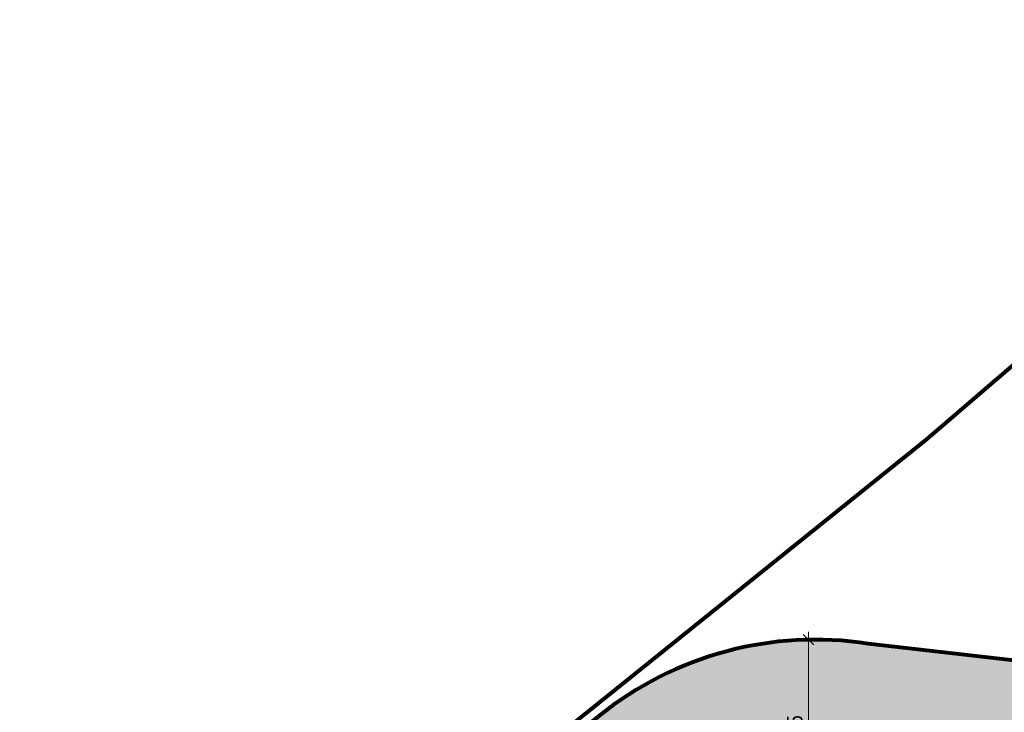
# Model space of a CAD drawing. Header units: metres. Extents: x -177922 to 5550634, y -507967 to 368279.
# Tile 11 of 125: x -82347 to -35149, y 30594 to 63826. Entities that reach past the tile are written whole.
import ezdxf

# ---------------------------------------------------------------- set-up
doc = ezdxf.new("R2010")
doc.units = ezdxf.units.M
doc.header["$LTSCALE"] = 0.05
doc.linetypes.add('Strichlinie_ lang-2', pattern=[25000, 15000, -10000])
for name, color, linetype in [('A_1_Schraffuren', 7, 'Continuous'), ('A_6_BE_Bemaßung.2', 7, 'Continuous'), ('A_6_BE_Kran', 7, 'Continuous'), ('A_7_Flurstücksgrenze.Markierung', 7, 'Continuous')]:
    doc.layers.add(name, color=color, linetype=linetype)
doc.styles.add('ERSTELLTER_STIL_1', font='txt')
doc.linetypes.add('Dick', pattern='A,0,[3,ARC_5_DOK_LP_BE_02_F_F Baustelleneinrichtung Aushub1.Shx,S=103.174603,R=0,X=0,Y=0],-13000,0', length=13000)
doc.dimstyles.new('ERSTELLTER_STIL__1', dxfattribs={"dimtxt": 750, "dimasz": 475, "dimexe": 0.18, "dimexo": 500, "dimgap": 0, "dimtad": 1, "dimlfac": 0.001, "dimzin": 0, "dimdsep": 46, "dimtxsty": 'ERSTELLTER_STIL_1', "dimblk": 'ARROWHEAD_6', "dimblk1": 'ARROWHEAD_6', "dimblk2": 'ARROWHEAD_6', "dimcen": 0.09, "dimclrd": 1, "dimclre": 1, "dimclrt": 1, "dimazin": 0, "dimtfac": 1, "dimtdec": 4, "dimtmove": 0, "dimatfit": 3, "dimfxl": 1, "dimtolj": 1, "dimtzin": 0, "dimarcsym": 0})

# ---------------------------------------------------------------- blocks, each defined once
blk = doc.blocks.new('*D89')
at = {"layer": 'A_6_BE_Bemaßung.2', "color": 1, "linetype": 'Continuous', "lineweight": 18}
for p, q in [((-44065, 34077), (-45034, 34077)), ((-44284, 33827), (-44784, 34327)), ((-44534, 34077), (-44534, 34452)), ((-44534, 25225), (-44534, 34077)), ((-44065, 25225), (-45034, 25225)), ((-44784, 25475), (-44284, 24975))]:
    blk.add_line(p, q, dxfattribs=at)
at = {"layer": 'A_6_BE_Bemaßung.2', "color": 1, "lineweight": 18, "insert": (-44684, 28779), "char_height": 750, "attachment_point": 7, "rotation": 90, "style": 'ERSTELLTER_STIL_1'}
blk.add_mtext('\\A1;{\\pql;\\fSwis721 Cn BT|b0|i0|c0|p0;\\W1.000000;8,85}', dxfattribs=at)
blk = doc.blocks.new('ARROWHEAD_6')
at = {"color": 0, "linetype": 'Continuous', "lineweight": 0}
for p, q in [((0, 0), (-1, 0)), ((-0.5, -0.5), (0.5, 0.5))]:
    blk.add_line(p, q, dxfattribs=at)

msp = doc.modelspace()

# ---------------------------------------------------------------- hatches: boundary and pattern name
at = {"layer": 'A_1_Schraffuren', "linetype": 'Continuous', "lineweight": 18}
msp.add_hatch(color=37, dxfattribs=at).paths.add_polyline_path([(-58741.268, 27064.891, 0.221008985), (-65675.706, 11741.651), (-65675.706, -38025), (-61675.706, -38025), (-61675.706, 10485.566, -0.09951089), (-59264.933, 19520.003, -0.249668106), (-49304.94, 25225.129), (-3899.42, 25225.129, -0.189685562), (2915.751, 22543.15), (13370.429, 12806.855), (19239.687, 12806.855), (4896.826, 26164.161, 0.13709973), (-3493.743, 29512.087), (-41675.422, 33886.429, 0.210923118), (-54571.3, 30421.246)])

# ---------------------------------------------------------------- linework, layer by layer
at = {"layer": 'A_1_Schraffuren', "color": 1, "linetype": 'Continuous', "lineweight": 80, "flags": 128}
msp.add_lwpolyline([(-58741.268, 27064.891, 0.221008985), (-65675.706, 11741.651), (-65675.706, -38025), (-61675.706, -38025), (-61675.706, 10485.566, -0.09951089), (-59264.933, 19520.003, -0.249668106), (-49304.94, 25225.129), (-3899.42, 25225.129, -0.189685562), (2915.751, 22543.15), (13370.429, 12806.855), (19239.687, 12806.855), (4896.826, 26164.161, 0.13709973), (-3493.743, 29512.087), (-41675.422, 33886.429, 0.210923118), (-54571.3, 30421.246)], format="xyb", close=True, dxfattribs=at)
at = {"layer": 'A_6_BE_Kran', "color": 5, "linetype": 'Strichlinie_ lang-2', "lineweight": 80}
msp.add_circle((-14081.829, -10810.893), 45000, dxfattribs=at)
at = {"layer": 'A_7_Flurstücksgrenze.Markierung', "color": 1, "linetype": 'Dick', "lineweight": 80}
msp.add_lwpolyline([(-89008.11, -36343.741), (-66970.528, -36324.141), (-68047.831, -4519.755), (-83333.799, 1773.688), (-80818.262, 7894.672), (-73649.013, 15707.673), (-52895.296, 32412.083), (-38845.504, 43718.748), (-32745.271, 48959.252), (-15450.972, 63825.67), (-2550.082, 50385.003), (14074.983, 33064.659), (26516.765, 20107.269), (38980.019, 7120.673), (51439.777, -5870.578), (65935.678, -20985.255), (80791.313, -36454.763), (68150.792, -48670.295), (67970.899, -59684.698), (60936.328, -59584.291), (43920.166, -59341.721), (43906.558, -63727.372), (-105386.275, -63717.551)], dxfattribs=at)

# ---------------------------------------------------------------- dimensions: what is measured, and where the dimension line sits
at = {"layer": 'A_6_BE_Bemaßung.2', "color": 1, "linetype": 'Continuous', "lineweight": 18}
dim = msp.add_linear_dim(base=(-44533.998, 34076.772), p1=(-44533.998, 25225.129), p2=(-44533.998, 34076.772), angle=90, dimstyle='ERSTELLTER_STIL__1', dxfattribs=at)
dim.commit()
dim.dimension.update_dxf_attribs({"geometry": '*D89', "text_midpoint": (-45058.998, 29749.812), "dimtype": 160, "text_rotation": 90})

doc.saveas('drawing.dxf')
